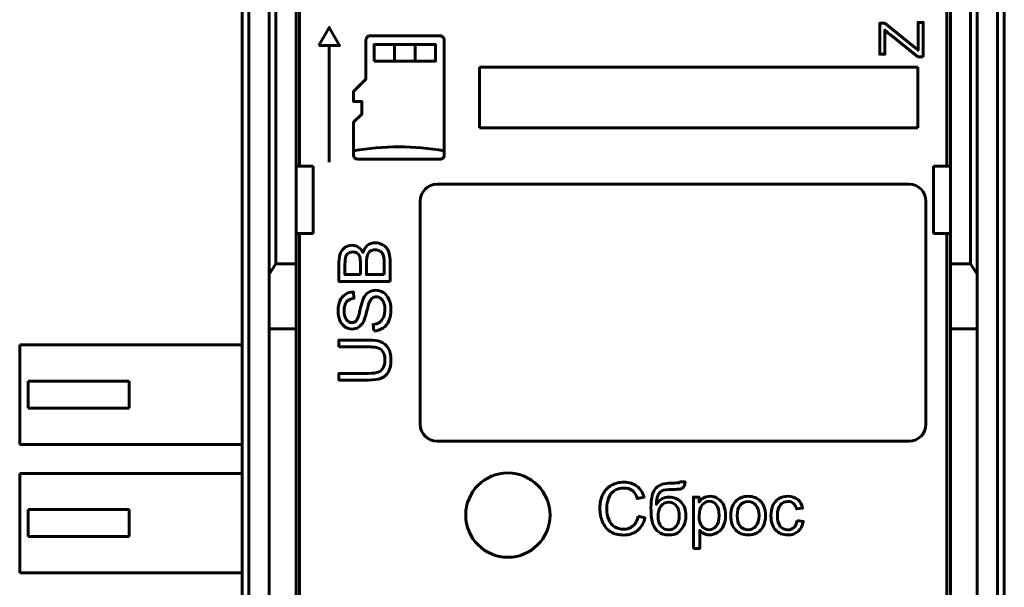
# Model space of a CAD drawing. Header units: millimetres. Extents: x -14 to 16, y -52 to 56.
# Tile 5 of 8: x -14 to 16, y 4 to 21. Entities that reach past the tile are written whole.
import ezdxf

# ---------------------------------------------------------------- set-up
doc = ezdxf.new("R2010")
doc.units = ezdxf.units.MM
for name, pattern in [('K5LT32780', [0]), ('K5LT32782', [0]), ('K5LT_BASIC', [0])]:
    doc.linetypes.add(name, pattern=pattern)

msp = doc.modelspace()

# ---------------------------------------------------------------- linework, layer by layer
at = {"color": 150, "linetype": 'K5LT32780', "lineweight": 60, "true_color": 0x0080ff}
for p, q in [((-5.39, 38.853), (-5.39, 16.453)), ((13.81, 16.453), (13.81, 38.853)), ((-6.09, 13.553), (-6.09, 33.774)), ((-5.49, 16.453), (-5.49, 33.774)), ((13.91, 16.453), (13.91, 33.774)), ((14.51, 33.774), (14.51, 13.553)), ((-6.29, 33.518), (-6.29, 13.245)), ((14.71, 13.245), (14.71, 33.518)), ((-7.09, 28.334), (-7.09, -24.227)), ((-6.89, -24.227), (-6.89, 28.334)), ((15.31, 28.334), (15.31, -24.227)), ((15.51, 28.334), (15.51, -24.227)), ((-3.42, 20.193), (-3.42, 19.034)), ((-3.42, 20.193), (-3.42, 19.034)), ((-1.224, 20.315), (-3.298, 20.315)), ((-1.224, 20.315), (-3.298, 20.315)), ((-1.102, 16.777), (-1.102, 20.193)), ((-1.102, 16.777), (-1.102, 20.193)), ((-4.51, 20.032), (-4.51, 16.57)), ((-2.57, 20.057), (-2.57, 19.566)), ((-1.962, 20.057), (-1.962, 19.566)), ((-0.054, 17.588), (-0.054, 19.388)), ((-0.054, 19.388), (12.946, 19.388)), ((12.946, 19.388), (12.946, 17.588)), ((-3.42, 19.034), (-3.786, 18.668)), ((-3.786, 18.668), (-3.786, 18.363)), ((-3.786, 18.668), (-3.786, 18.363)), ((-3.786, 18.363), (-3.542, 18.363)), ((-3.786, 18.363), (-3.542, 18.363)), ((-3.542, 18.363), (-3.542, 17.997)), ((-3.542, 18.363), (-3.542, 17.997)), ((-3.542, 17.997), (-3.786, 17.753)), ((-3.542, 17.997), (-3.786, 17.753)), ((-3.786, 17.753), (-3.786, 16.777)), ((-3.786, 17.753), (-3.786, 16.777)), ((12.946, 17.588), (-0.054, 17.588)), ((-3.664, 16.655), (-1.224, 16.655)), ((-3.664, 16.655), (-1.224, 16.655)), ((-4.99, 16.453), (-5.49, 16.453)), ((-5.49, 14.453), (-5.49, 16.453)), ((-4.99, 14.453), (-4.99, 16.453)), ((13.41, 14.453), (13.41, 16.453)), ((13.91, 16.453), (13.41, 16.453)), ((13.91, 14.453), (13.91, 16.453)), ((-1.313, 15.913), (12.687, 15.913)), ((-1.813, 8.793), (-1.813, 15.413)), ((13.187, 15.413), (13.187, 8.793)), ((-5.49, 14.453), (-5.49, 13.553)), ((-5.49, 14.453), (-4.99, 14.453)), ((-5.39, -10.347), (-5.39, 14.453)), ((13.41, 14.453), (13.91, 14.453)), ((13.81, -10.347), (13.81, 14.453)), ((13.91, 13.553), (13.91, 14.453)), ((-6.29, 13.245), (-6.09, 13.553)), ((-6.09, 13.553), (-5.49, 13.553)), ((-5.49, 13.553), (-5.49, 11.629)), ((13.91, 13.553), (13.91, 11.629)), ((14.51, 13.553), (13.91, 13.553)), ((14.71, 13.245), (14.51, 13.553)), ((-6.29, 11.629), (-6.29, 13.245)), ((14.71, 11.629), (14.71, 13.245)), ((-6.29, -7.522), (-6.29, 11.629)), ((-6.29, 11.629), (-5.49, 11.629)), ((-5.49, 11.629), (-5.49, -7.522)), ((13.91, 11.629), (13.91, -7.522)), ((14.71, 11.629), (13.91, 11.629)), ((14.71, -7.522), (14.71, 11.629)), ((-13.69, 11.148), (-13.69, 8.198)), ((-7.09, 11.148), (-13.69, 11.148)), ((-13.44, 9.273), (-13.44, 10.073)), ((-10.44, 10.073), (-13.44, 10.073)), ((-10.44, 9.273), (-10.44, 10.073)), ((-13.44, 9.273), (-10.44, 9.273)), ((-13.69, 8.198), (-7.09, 8.198)), ((12.687, 8.293), (-1.313, 8.293)), ((-13.69, 7.338), (-13.69, 4.388)), ((-7.09, 7.338), (-13.69, 7.338)), ((-13.44, 5.463), (-13.44, 6.263)), ((-10.44, 6.263), (-13.44, 6.263)), ((-10.44, 5.463), (-10.44, 6.263)), ((-13.44, 5.463), (-10.44, 5.463)), ((-13.69, 4.388), (-7.09, 4.388))]:
    msp.add_line(p, q, dxfattribs=at)
at = {"color": 150, "linetype": 'K5LT32782', "lineweight": 60, "true_color": 0x0080ff}
msp.add_lwpolyline([(-3.179, 19.566), (-1.354, 19.566), (-1.354, 20.057), (-3.179, 20.057)], close=True, dxfattribs=at)
at = {"color": 150, "linetype": 'K5LT32780', "lineweight": 60, "true_color": 0x0080ff}
msp.add_circle((0.787, 6.1), 1.25, dxfattribs=at)
for centre, start, end in [((-1.313, 15.413), 90, 180), ((12.687, 15.413), 0, 90), ((-1.313, 8.793), 180, 270), ((12.687, 8.793), 270, 0)]:
    msp.add_arc(centre, 0.5, start, end, dxfattribs=at)
for points, knots in [([(-4.817, 20.032), (-4.817, 20.032), (-4.51, 20.563), (-4.51, 20.563), (-4.203, 20.032), (-4.203, 20.032), (-4.817, 20.032), (-4.817, 20.032)], [0, 0, 0, 0, 0.333333, 0.333333, 0.666667, 0.666667, 1, 1, 1, 1]), ([(-3.42, 20.193), (-3.42, 20.225), (-3.407, 20.257), (-3.384, 20.279), (-3.361, 20.302), (-3.33, 20.315), (-3.298, 20.315)], [0, 0, 0, 0, 0.5, 0.5, 0.5, 1, 1, 1, 1]), ([(-3.42, 20.193), (-3.42, 20.225), (-3.407, 20.257), (-3.384, 20.279), (-3.361, 20.302), (-3.33, 20.315), (-3.298, 20.315)], [0, 0, 0, 0, 0.5, 0.5, 0.5, 1, 1, 1, 1]), ([(-1.224, 20.315), (-1.191, 20.315), (-1.16, 20.302), (-1.138, 20.279), (-1.115, 20.257), (-1.102, 20.225), (-1.102, 20.193)], [0, 0, 0, 0, 0.5, 0.5, 0.5, 1, 1, 1, 1]), ([(-1.224, 20.315), (-1.191, 20.315), (-1.16, 20.302), (-1.138, 20.279), (-1.115, 20.257), (-1.102, 20.225), (-1.102, 20.193)], [0, 0, 0, 0, 0.5, 0.5, 0.5, 1, 1, 1, 1]), ([(-3.42, 19.034), (-3.42, 19.034), (-3.786, 18.668), (-3.786, 18.668), (-3.42, 19.034), (-3.42, 19.034), (-3.42, 19.211), (-3.42, 19.211)], [0, 0, 0, 0, 0.333333, 0.333333, 0.666667, 0.666667, 1, 1, 1, 1]), ([(-3.681, 18.773), (-3.681, 18.773), (-3.786, 18.668), (-3.786, 18.668), (-3.786, 18.363), (-3.786, 18.363)], [0, 0, 0, 0, 0.5, 0.5, 1, 1, 1, 1]), ([(-3.786, 18.668), (-3.786, 18.668), (-3.786, 18.363), (-3.786, 18.363), (-3.542, 18.363), (-3.542, 18.363), (-3.542, 17.997), (-3.542, 17.997), (-3.786, 17.753), (-3.786, 17.753), (-3.786, 17.518), (-3.786, 17.518)], [0, 0, 0, 0, 0.2, 0.2, 0.4, 0.4, 0.6, 0.6, 0.8, 0.8, 1, 1, 1, 1]), ([(-1.102, 16.777), (-1.102, 16.745), (-1.115, 16.714), (-1.16, 16.668), (-1.191, 16.655), (-1.224, 16.655)], [0, 0, 0, 0, 0.5, 0.5, 1, 1, 1, 1]), ([(-1.102, 16.777), (-1.102, 16.745), (-1.115, 16.714), (-1.16, 16.668), (-1.191, 16.655), (-1.224, 16.655)], [0, 0, 0, 0, 0.5, 0.5, 1, 1, 1, 1]), ([(-2.705, 13.031), (-2.705, 13.031), (-4.221, 13.031), (-4.221, 13.031), (-4.221, 13.6), (-4.221, 13.6), (-4.221, 13.716), (-4.206, 13.809), (-4.175, 13.879), (-4.144, 13.949), (-4.097, 14.003), (-4.033, 14.043), (-3.97, 14.083), (-3.903, 14.102), (-3.833, 14.102), (-3.768, 14.102), (-3.707, 14.085), (-3.65, 14.05), (-3.593, 14.015), (-3.547, 13.962), (-3.512, 13.891), (-3.485, 13.983), (-3.439, 14.053), (-3.374, 14.102), (-3.309, 14.152), (-3.233, 14.177), (-3.145, 14.177), (-3.073, 14.177), (-3.007, 14.161), (-2.946, 14.131), (-2.885, 14.101), (-2.838, 14.064), (-2.805, 14.02), (-2.772, 13.976), (-2.747, 13.921), (-2.73, 13.854), (-2.714, 13.788), (-2.705, 13.706), (-2.705, 13.61), (-2.705, 13.61), (-2.705, 13.031), (-2.705, 13.031)], [0, 0, 0, 0, 0.071429, 0.071429, 0.142857, 0.142857, 0.142857, 0.214286, 0.214286, 0.214286, 0.285714, 0.285714, 0.285714, 0.357143, 0.357143, 0.357143, 0.428571, 0.428571, 0.428571, 0.5, 0.5, 0.5, 0.571429, 0.571429, 0.571429, 0.642857, 0.642857, 0.642857, 0.714286, 0.714286, 0.714286, 0.785714, 0.785714, 0.785714, 0.857143, 0.857143, 0.857143, 0.928571, 0.928571, 0.928571, 1, 1, 1, 1]), ([(-3.584, 13.232), (-3.584, 13.232), (-3.584, 13.56), (-3.584, 13.56), (-3.584, 13.649), (-3.59, 13.713), (-3.601, 13.751), (-3.616, 13.803), (-3.642, 13.841), (-3.677, 13.867), (-3.712, 13.893), (-3.756, 13.906), (-3.81, 13.906), (-3.86, 13.906), (-3.905, 13.894), (-3.943, 13.869), (-3.981, 13.845), (-4.008, 13.811), (-4.036, 13.721), (-4.043, 13.644), (-4.043, 13.535), (-4.043, 13.535), (-4.043, 13.232), (-4.043, 13.232), (-3.584, 13.232), (-3.584, 13.232)], [0, 0, 0, 0, 0.111111, 0.111111, 0.111111, 0.222222, 0.222222, 0.222222, 0.333333, 0.333333, 0.333333, 0.444444, 0.444444, 0.444444, 0.555556, 0.555556, 0.555556, 0.666667, 0.666667, 0.777778, 0.777778, 0.777778, 0.888889, 0.888889, 1, 1, 1, 1]), ([(-2.883, 13.232), (-2.883, 13.232), (-2.883, 13.61), (-2.883, 13.61), (-2.883, 13.675), (-2.885, 13.72), (-2.89, 13.747), (-2.898, 13.793), (-2.912, 13.831), (-2.932, 13.863), (-2.951, 13.894), (-2.979, 13.919), (-3.016, 13.939), (-3.053, 13.959), (-3.096, 13.969), (-3.144, 13.969), (-3.201, 13.969), (-3.25, 13.955), (-3.292, 13.925), (-3.334, 13.896), (-3.363, 13.856), (-3.38, 13.805), (-3.397, 13.754), (-3.406, 13.679), (-3.406, 13.583), (-3.406, 13.583), (-3.406, 13.232), (-3.406, 13.232), (-2.883, 13.232), (-2.883, 13.232)], [0, 0, 0, 0, 0.1, 0.1, 0.1, 0.2, 0.2, 0.2, 0.3, 0.3, 0.3, 0.4, 0.4, 0.4, 0.5, 0.5, 0.5, 0.6, 0.6, 0.6, 0.7, 0.7, 0.7, 0.8, 0.8, 0.8, 0.9, 0.9, 1, 1, 1, 1]), ([(-3.192, 11.562), (-3.192, 11.562), (-3.209, 11.751), (-3.209, 11.751), (-3.133, 11.76), (-3.07, 11.78), (-3.021, 11.813), (-2.973, 11.846), (-2.933, 11.897), (-2.903, 11.966), (-2.873, 12.034), (-2.857, 12.112), (-2.857, 12.198), (-2.857, 12.275), (-2.869, 12.342), (-2.892, 12.401), (-2.915, 12.459), (-2.946, 12.503), (-2.986, 12.531), (-3.026, 12.56), (-3.069, 12.574), (-3.116, 12.574), (-3.163, 12.574), (-3.204, 12.56), (-3.24, 12.533), (-3.275, 12.505), (-3.305, 12.46), (-3.329, 12.396), (-3.345, 12.356), (-3.369, 12.266), (-3.403, 12.127), (-3.436, 11.987), (-3.468, 11.89), (-3.498, 11.834), (-3.536, 11.762), (-3.583, 11.708), (-3.639, 11.673), (-3.695, 11.637), (-3.758, 11.62), (-3.828, 11.62), (-3.905, 11.62), (-3.976, 11.641), (-4.043, 11.685), (-4.109, 11.728), (-4.16, 11.791), (-4.194, 11.875), (-4.229, 11.958), (-4.246, 12.051), (-4.246, 12.153), (-4.246, 12.265), (-4.228, 12.364), (-4.192, 12.45), (-4.156, 12.536), (-4.103, 12.602), (-4.032, 12.648), (-3.962, 12.694), (-3.882, 12.719), (-3.793, 12.722), (-3.793, 12.722), (-3.778, 12.53), (-3.778, 12.53), (-3.874, 12.52), (-3.946, 12.485), (-3.995, 12.425), (-4.044, 12.365), (-4.068, 12.277), (-4.068, 12.161), (-4.068, 12.039), (-4.046, 11.951), (-4.002, 11.895), (-3.957, 11.84), (-3.904, 11.812), (-3.841, 11.812), (-3.786, 11.812), (-3.742, 11.832), (-3.706, 11.871), (-3.671, 11.91), (-3.635, 12.01), (-3.598, 12.173), (-3.561, 12.336), (-3.529, 12.448), (-3.502, 12.509), (-3.461, 12.597), (-3.41, 12.662), (-3.348, 12.704), (-3.285, 12.746), (-3.214, 12.767), (-3.133, 12.767), (-3.052, 12.767), (-2.976, 12.744), (-2.905, 12.698), (-2.834, 12.651), (-2.778, 12.585), (-2.699, 12.413), (-2.68, 12.316), (-2.68, 12.207), (-2.68, 12.07), (-2.7, 11.956), (-2.74, 11.863), (-2.779, 11.771), (-2.839, 11.698), (-2.92, 11.646), (-3, 11.593), (-3.091, 11.565), (-3.192, 11.562)], [0, 0, 0, 0, 0.028571, 0.028571, 0.028571, 0.057143, 0.057143, 0.057143, 0.085714, 0.085714, 0.085714, 0.114286, 0.114286, 0.114286, 0.142857, 0.142857, 0.142857, 0.171429, 0.171429, 0.171429, 0.2, 0.2, 0.2, 0.228571, 0.228571, 0.228571, 0.257143, 0.257143, 0.257143, 0.285714, 0.285714, 0.285714, 0.314286, 0.314286, 0.314286, 0.342857, 0.342857, 0.342857, 0.371429, 0.371429, 0.371429, 0.4, 0.4, 0.4, 0.428571, 0.428571, 0.428571, 0.457143, 0.457143, 0.457143, 0.485714, 0.485714, 0.485714, 0.514286, 0.514286, 0.514286, 0.542857, 0.542857, 0.542857, 0.571429, 0.571429, 0.571429, 0.6, 0.6, 0.6, 0.628571, 0.628571, 0.628571, 0.657143, 0.657143, 0.657143, 0.685714, 0.685714, 0.685714, 0.714286, 0.714286, 0.714286, 0.742857, 0.742857, 0.742857, 0.771429, 0.771429, 0.771429, 0.8, 0.8, 0.8, 0.828571, 0.828571, 0.828571, 0.857143, 0.857143, 0.857143, 0.885714, 0.885714, 0.914286, 0.914286, 0.914286, 0.942857, 0.942857, 0.942857, 0.971429, 0.971429, 0.971429, 1, 1, 1, 1]), ([(-4.221, 11.092), (-4.221, 11.092), (-4.221, 11.293), (-4.221, 11.293), (-3.345, 11.293), (-3.345, 11.293), (-3.193, 11.293), (-3.072, 11.276), (-2.982, 11.242), (-2.893, 11.207), (-2.82, 11.145), (-2.764, 11.055), (-2.708, 10.966), (-2.68, 10.848), (-2.68, 10.702), (-2.68, 10.561), (-2.704, 10.444), (-2.753, 10.354), (-2.802, 10.264), (-2.873, 10.2), (-2.966, 10.162), (-3.058, 10.123), (-3.185, 10.104), (-3.345, 10.104), (-3.345, 10.104), (-4.221, 10.104), (-4.221, 10.104), (-4.221, 10.305), (-4.221, 10.305), (-3.346, 10.305), (-3.346, 10.305), (-3.214, 10.305), (-3.117, 10.317), (-3.055, 10.341), (-2.992, 10.366), (-2.944, 10.407), (-2.91, 10.467), (-2.877, 10.526), (-2.86, 10.599), (-2.86, 10.685), (-2.86, 10.831), (-2.893, 10.936), (-2.96, 10.999), (-3.027, 11.061), (-3.155, 11.092), (-3.346, 11.092), (-3.346, 11.092), (-4.221, 11.092), (-4.221, 11.092)], [0, 0, 0, 0, 0.058824, 0.058824, 0.117647, 0.117647, 0.117647, 0.176471, 0.176471, 0.176471, 0.235294, 0.235294, 0.235294, 0.294118, 0.294118, 0.294118, 0.352941, 0.352941, 0.352941, 0.411765, 0.411765, 0.411765, 0.470588, 0.470588, 0.470588, 0.529412, 0.529412, 0.588235, 0.588235, 0.647059, 0.647059, 0.647059, 0.705882, 0.705882, 0.705882, 0.764706, 0.764706, 0.764706, 0.823529, 0.823529, 0.823529, 0.882353, 0.882353, 0.882353, 0.941176, 0.941176, 0.941176, 1, 1, 1, 1]), ([(4.653, 6.067), (4.653, 6.067), (4.854, 6.016), (4.854, 6.016), (4.812, 5.851), (4.736, 5.726), (4.627, 5.639), (4.518, 5.553), (4.385, 5.509), (4.227, 5.509), (4.064, 5.509), (3.931, 5.543), (3.829, 5.609), (3.727, 5.676), (3.649, 5.772), (3.596, 5.898), (3.543, 6.024), (3.516, 6.159), (3.516, 6.304), (3.516, 6.462), (3.546, 6.599), (3.606, 6.717), (3.667, 6.834), (3.752, 6.924), (3.863, 6.985), (3.975, 7.046), (4.097, 7.076), (4.23, 7.076), (4.382, 7.076), (4.509, 7.037), (4.612, 6.96), (4.716, 6.883), (4.788, 6.775), (4.828, 6.635), (4.828, 6.635), (4.631, 6.588), (4.631, 6.588), (4.596, 6.698), (4.545, 6.779), (4.479, 6.829), (4.412, 6.879), (4.328, 6.904), (4.227, 6.904), (4.111, 6.904), (4.013, 6.877), (3.857, 6.765), (3.802, 6.69), (3.771, 6.596), (3.739, 6.502), (3.723, 6.405), (3.723, 6.305), (3.723, 6.176), (3.742, 6.064), (3.779, 5.968), (3.817, 5.872), (3.875, 5.8), (3.954, 5.752), (4.033, 5.705), (4.118, 5.681), (4.211, 5.681), (4.323, 5.681), (4.417, 5.713), (4.495, 5.778), (4.572, 5.843), (4.625, 5.939), (4.653, 6.067)], [0, 0, 0, 0, 0.045455, 0.045455, 0.045455, 0.090909, 0.090909, 0.090909, 0.136364, 0.136364, 0.136364, 0.181818, 0.181818, 0.181818, 0.227273, 0.227273, 0.227273, 0.272727, 0.272727, 0.272727, 0.318182, 0.318182, 0.318182, 0.363636, 0.363636, 0.363636, 0.409091, 0.409091, 0.409091, 0.454545, 0.454545, 0.454545, 0.5, 0.5, 0.5, 0.545455, 0.545455, 0.545455, 0.590909, 0.590909, 0.590909, 0.636364, 0.636364, 0.636364, 0.681818, 0.681818, 0.727273, 0.727273, 0.727273, 0.772727, 0.772727, 0.772727, 0.818182, 0.818182, 0.818182, 0.863636, 0.863636, 0.863636, 0.909091, 0.909091, 0.909091, 0.954545, 0.954545, 0.954545, 1, 1, 1, 1]), ([(5.878, 7.086), (5.878, 7.086), (6.044, 7.084), (6.044, 7.084), (6.036, 7.011), (6.02, 6.959), (5.995, 6.93), (5.969, 6.901), (5.937, 6.883), (5.898, 6.874), (5.858, 6.866), (5.781, 6.862), (5.665, 6.862), (5.512, 6.862), (5.408, 6.847), (5.352, 6.818), (5.297, 6.788), (5.257, 6.741), (5.232, 6.676), (5.208, 6.611), (5.194, 6.527), (5.192, 6.424), (5.239, 6.494), (5.293, 6.546), (5.356, 6.581), (5.418, 6.616), (5.489, 6.634), (5.568, 6.634), (5.712, 6.634), (5.831, 6.584), (5.925, 6.485), (6.02, 6.387), (6.067, 6.253), (6.067, 6.084), (6.067, 5.956), (6.043, 5.851), (5.996, 5.769), (5.948, 5.687), (5.892, 5.623), (5.826, 5.579), (5.761, 5.534), (5.672, 5.512), (5.56, 5.512), (5.43, 5.512), (5.328, 5.541), (5.184, 5.66), (5.128, 5.737), (5.09, 5.83), (5.051, 5.922), (5.032, 6.084), (5.032, 6.315), (5.032, 6.604), (5.081, 6.799), (5.179, 6.9), (5.276, 7), (5.427, 7.051), (5.63, 7.051), (5.757, 7.051), (5.828, 7.053), (5.846, 7.057), (5.863, 7.061), (5.874, 7.071), (5.878, 7.086)], [0, 0, 0, 0, 0.047619, 0.047619, 0.047619, 0.095238, 0.095238, 0.095238, 0.142857, 0.142857, 0.142857, 0.190476, 0.190476, 0.190476, 0.238095, 0.238095, 0.238095, 0.285714, 0.285714, 0.285714, 0.333333, 0.333333, 0.333333, 0.380952, 0.380952, 0.380952, 0.428571, 0.428571, 0.428571, 0.47619, 0.47619, 0.47619, 0.52381, 0.52381, 0.52381, 0.571429, 0.571429, 0.571429, 0.619048, 0.619048, 0.619048, 0.666667, 0.666667, 0.666667, 0.714286, 0.714286, 0.761905, 0.761905, 0.761905, 0.809524, 0.809524, 0.809524, 0.857143, 0.857143, 0.857143, 0.904762, 0.904762, 0.904762, 0.952381, 0.952381, 0.952381, 1, 1, 1, 1]), ([(5.872, 6.089), (5.872, 6.203), (5.845, 6.297), (5.737, 6.443), (5.661, 6.479), (5.562, 6.479), (5.46, 6.479), (5.381, 6.441), (5.325, 6.363), (5.269, 6.286), (5.241, 6.184), (5.241, 6.055), (5.241, 5.928), (5.272, 5.831), (5.334, 5.763), (5.395, 5.696), (5.471, 5.662), (5.561, 5.662), (5.654, 5.662), (5.729, 5.701), (5.844, 5.857), (5.872, 5.96), (5.872, 6.089)], [0, 0, 0, 0, 0.125, 0.125, 0.25, 0.25, 0.25, 0.375, 0.375, 0.375, 0.5, 0.5, 0.5, 0.625, 0.625, 0.625, 0.75, 0.75, 0.75, 0.875, 0.875, 1, 1, 1, 1]), ([(6.291, 5.114), (6.291, 5.114), (6.291, 6.634), (6.291, 6.634), (6.46, 6.634), (6.46, 6.634), (6.46, 6.489), (6.46, 6.489), (6.5, 6.545), (6.545, 6.587), (6.596, 6.615), (6.646, 6.643), (6.707, 6.657), (6.778, 6.657), (6.872, 6.657), (6.955, 6.633), (7.026, 6.584), (7.098, 6.537), (7.152, 6.468), (7.189, 6.381), (7.225, 6.293), (7.243, 6.197), (7.243, 6.092), (7.243, 5.981), (7.223, 5.88), (7.183, 5.79), (7.143, 5.7), (7.084, 5.631), (7.007, 5.583), (6.931, 5.536), (6.85, 5.512), (6.765, 5.512), (6.703, 5.512), (6.648, 5.525), (6.598, 5.551), (6.549, 5.577), (6.509, 5.61), (6.477, 5.65), (6.477, 5.65), (6.477, 5.114), (6.477, 5.114), (6.291, 5.114), (6.291, 5.114)], [0, 0, 0, 0, 0.066667, 0.066667, 0.133333, 0.133333, 0.2, 0.2, 0.2, 0.266667, 0.266667, 0.266667, 0.333333, 0.333333, 0.333333, 0.4, 0.4, 0.4, 0.466667, 0.466667, 0.466667, 0.533333, 0.533333, 0.533333, 0.6, 0.6, 0.6, 0.666667, 0.666667, 0.666667, 0.733333, 0.733333, 0.733333, 0.8, 0.8, 0.8, 0.866667, 0.866667, 0.866667, 0.933333, 0.933333, 1, 1, 1, 1]), ([(6.46, 6.078), (6.46, 5.937), (6.489, 5.833), (6.546, 5.765), (6.603, 5.698), (6.672, 5.664), (6.753, 5.664), (6.836, 5.664), (6.906, 5.699), (6.965, 5.769), (7.024, 5.839), (7.053, 5.947), (7.053, 6.093), (7.053, 6.233), (7.024, 6.337), (6.909, 6.476), (6.841, 6.511), (6.761, 6.511), (6.682, 6.511), (6.612, 6.474), (6.552, 6.4), (6.491, 6.326), (6.46, 6.219), (6.46, 6.078)], [0, 0, 0, 0, 0.125, 0.125, 0.125, 0.25, 0.25, 0.25, 0.375, 0.375, 0.375, 0.5, 0.5, 0.5, 0.625, 0.625, 0.75, 0.75, 0.75, 0.875, 0.875, 0.875, 1, 1, 1, 1]), ([(7.398, 6.084), (7.398, 6.287), (7.455, 6.437), (7.568, 6.535), (7.662, 6.616), (7.777, 6.657), (7.913, 6.657), (8.064, 6.657), (8.187, 6.607), (8.283, 6.509), (8.379, 6.41), (8.427, 6.274), (8.427, 6.1), (8.427, 5.959), (8.406, 5.848), (8.363, 5.767), (8.321, 5.686), (8.259, 5.623), (8.178, 5.579), (8.097, 5.534), (8.009, 5.512), (7.913, 5.512), (7.759, 5.512), (7.635, 5.561), (7.54, 5.659), (7.445, 5.758), (7.398, 5.899), (7.398, 6.084)], [0, 0, 0, 0, 0.111111, 0.111111, 0.111111, 0.222222, 0.222222, 0.222222, 0.333333, 0.333333, 0.333333, 0.444444, 0.444444, 0.444444, 0.555556, 0.555556, 0.555556, 0.666667, 0.666667, 0.666667, 0.777778, 0.777778, 0.777778, 0.888889, 0.888889, 0.888889, 1, 1, 1, 1]), ([(7.589, 6.084), (7.589, 5.943), (7.619, 5.838), (7.681, 5.769), (7.743, 5.699), (7.82, 5.664), (7.913, 5.664), (8.006, 5.664), (8.083, 5.699), (8.144, 5.769), (8.206, 5.839), (8.236, 5.946), (8.236, 6.09), (8.236, 6.225), (8.205, 6.328), (8.144, 6.398), (8.082, 6.467), (8.005, 6.502), (7.913, 6.502), (7.82, 6.502), (7.743, 6.468), (7.681, 6.398), (7.619, 6.329), (7.589, 6.224), (7.589, 6.084)], [0, 0, 0, 0, 0.125, 0.125, 0.125, 0.25, 0.25, 0.25, 0.375, 0.375, 0.375, 0.5, 0.5, 0.5, 0.625, 0.625, 0.625, 0.75, 0.75, 0.75, 0.875, 0.875, 0.875, 1, 1, 1, 1]), ([(9.363, 5.937), (9.363, 5.937), (9.545, 5.912), (9.545, 5.912), (9.525, 5.786), (9.474, 5.689), (9.31, 5.547), (9.208, 5.512), (9.089, 5.512), (8.939, 5.512), (8.818, 5.561), (8.727, 5.659), (8.636, 5.757), (8.59, 5.897), (8.59, 6.08), (8.59, 6.199), (8.61, 6.302), (8.649, 6.391), (8.688, 6.479), (8.748, 6.546), (8.828, 6.59), (8.908, 6.635), (8.996, 6.657), (9.09, 6.657), (9.209, 6.657), (9.307, 6.627), (9.382, 6.566), (9.458, 6.506), (9.507, 6.42), (9.528, 6.31), (9.528, 6.31), (9.348, 6.282), (9.348, 6.282), (9.331, 6.356), (9.3, 6.411), (9.256, 6.449), (9.213, 6.486), (9.16, 6.504), (9.098, 6.504), (9.004, 6.504), (8.927, 6.471), (8.869, 6.404), (8.81, 6.336), (8.781, 6.231), (8.781, 6.085), (8.781, 5.938), (8.809, 5.831), (8.865, 5.764), (8.922, 5.697), (8.996, 5.664), (9.087, 5.664), (9.16, 5.664), (9.221, 5.686), (9.27, 5.731), (9.319, 5.776), (9.35, 5.844), (9.363, 5.937)], [0, 0, 0, 0, 0.052632, 0.052632, 0.052632, 0.105263, 0.105263, 0.157895, 0.157895, 0.157895, 0.210526, 0.210526, 0.210526, 0.263158, 0.263158, 0.263158, 0.315789, 0.315789, 0.315789, 0.368421, 0.368421, 0.368421, 0.421053, 0.421053, 0.421053, 0.473684, 0.473684, 0.473684, 0.526316, 0.526316, 0.526316, 0.578947, 0.578947, 0.578947, 0.631579, 0.631579, 0.631579, 0.684211, 0.684211, 0.684211, 0.736842, 0.736842, 0.736842, 0.789474, 0.789474, 0.789474, 0.842105, 0.842105, 0.842105, 0.894737, 0.894737, 0.894737, 0.947368, 0.947368, 0.947368, 1, 1, 1, 1])]:
    msp.add_open_spline(points, degree=3, knots=knots, dxfattribs=at)
at = {"color": 150, "linetype": 'K5LT_BASIC', "lineweight": 60, "true_color": 0x0080ff}
msp.add_open_spline([(13.104, 19.694), (13.104, 19.694), (12.947, 19.694), (12.947, 19.694), (12.121, 20.354), (12.121, 20.354), (12.063, 20.401), (12.012, 20.446), (11.967, 20.488), (11.967, 20.488), (11.967, 19.77), (11.967, 19.77), (11.816, 19.77), (11.816, 19.77), (11.816, 20.691), (11.816, 20.691), (11.967, 20.691), (11.967, 20.691), (12.861, 19.968), (12.861, 19.968), (12.953, 19.89), (12.953, 19.89), (12.953, 20.713), (12.953, 20.713), (13.104, 20.713), (13.104, 20.713), (13.104, 19.694), (13.104, 19.694)], degree=3, knots=[0, 0, 0, 0, 0.083333, 0.083333, 0.166667, 0.166667, 0.166667, 0.25, 0.25, 0.25, 0.333333, 0.333333, 0.416667, 0.416667, 0.5, 0.5, 0.583333, 0.583333, 0.666667, 0.666667, 0.75, 0.75, 0.833333, 0.833333, 0.916667, 0.916667, 1, 1, 1, 1], dxfattribs=at)
at = {"color": 150, "linetype": 'K5LT32780', "lineweight": 60, "true_color": 0x0080ff}
for points in [[(-3.786, 16.903), (-2.898, 17.06), (-1.99, 17.06), (-1.102, 16.903)], [(-3.786, 16.903), (-2.898, 17.06), (-1.99, 17.06), (-1.102, 16.903)], [(-3.664, 16.655), (-3.731, 16.655), (-3.786, 16.71), (-3.786, 16.777)], [(-3.664, 16.655), (-3.731, 16.655), (-3.786, 16.71), (-3.786, 16.777)]]:
    msp.add_open_spline(points, degree=3, dxfattribs=at)

doc.saveas('drawing.dxf')
